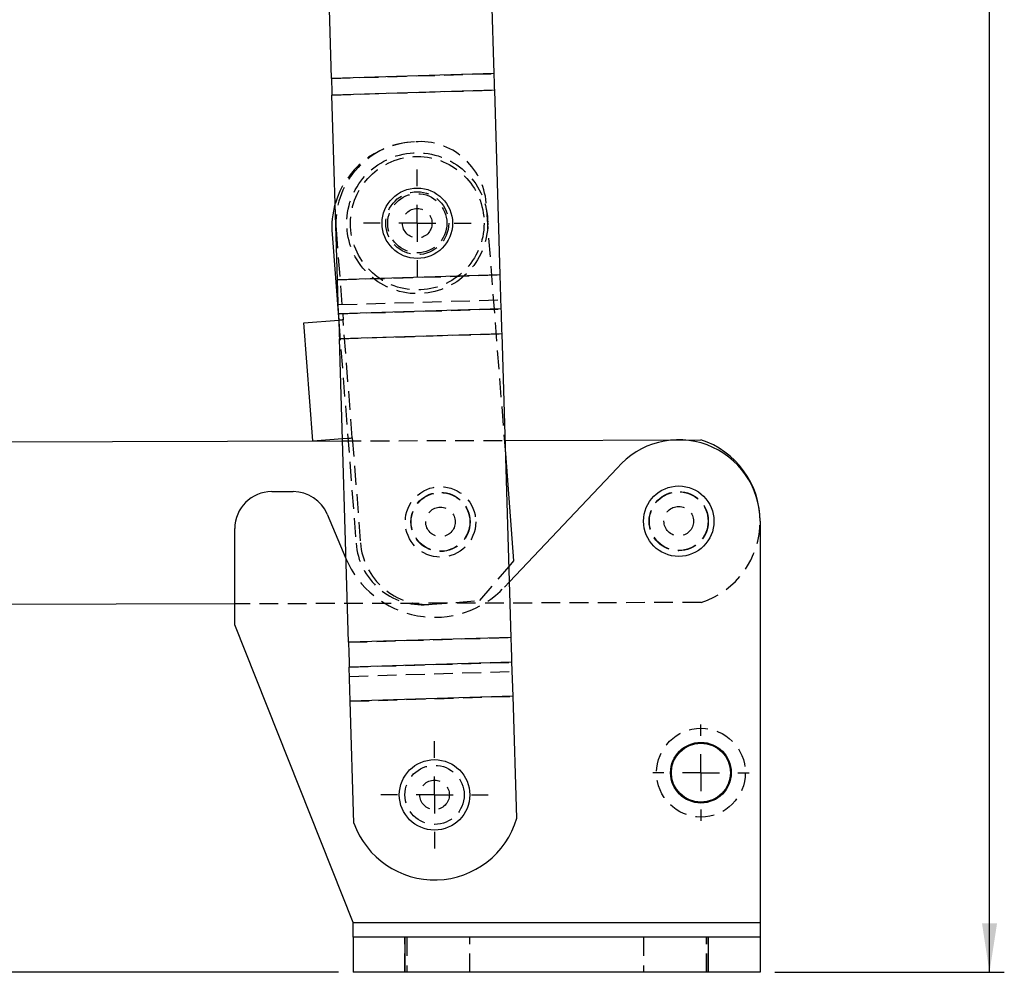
# Model space of a CAD drawing. Extents: x 81 to 742, y 47 to 575.
# Tile 17 of 21: x 299 to 432, y 232 to 361. Entities that reach past the tile are written whole.
import ezdxf

# ---------------------------------------------------------------- set-up
doc = ezdxf.new("R2010")
doc.units = 0
doc.header["$LTSCALE"] = 2
doc.linetypes.add('HIDDEN', pattern=[1.905, 1.27, -0.635])
doc.layers.get('0').update_dxf_attribs({"linetype": 'CONTINUOUS'})
doc.styles.add('SLDTEXTSTYLE0', font='TXT', dxfattribs={"width": 0.75})
doc.dimstyles.new('SLDDIMSTYLE0', dxfattribs={"dimtxt": 7, "dimasz": 6.604, "dimexe": 0, "dimexo": 0.0625, "dimgap": 1.75, "dimtad": 1, "dimdec": 0, "dimrnd": 1e-09, "dimzin": 12, "dimtxsty": 'SLDTEXTSTYLE0', "dimsah": 1, "dimcen": 0.09, "dimazin": 3, "dimtfac": 1, "dimtdec": 0, "dimtofl": 0, "dimtmove": 0, "dimatfit": 3, "dimtolj": 1, "dimtzin": 12})
doc.dimstyles.new('SLDDIMSTYLE1', dxfattribs={"dimtxt": 7, "dimasz": 6.604, "dimexe": 0, "dimexo": 0.0625, "dimgap": 1.75, "dimtad": 0, "dimtih": 1, "dimtoh": 1, "dimdec": 0, "dimrnd": 1e-09, "dimzin": 12, "dimtxsty": 'SLDTEXTSTYLE0', "dimsah": 1, "dimcen": 0.09, "dimazin": 3, "dimtfac": 1, "dimtofl": 0, "dimtmove": 0, "dimatfit": 3, "dimtolj": 1, "dimtzin": 12})

# ---------------------------------------------------------------- blocks, each defined once
blk = doc.blocks.new('_D')
at = {"color": 179, "linetype": 'CONTINUOUS'}
for p, q in [((347.91, 489.92), (432.45, 489.92)), ((430.45, 232.34), (430.45, 489.92)), ((401.45, 232.34), (432.45, 232.34))]:
    blk.add_line(p, q, dxfattribs=at)
for points in [[(430.45, 489.92), (429.44, 483.32), (431.47, 483.32)], [(430.45, 232.34), (431.47, 238.94), (429.44, 238.94)]]:
    blk.add_solid(points, dxfattribs=at)
at = {"color": 179, "linetype": 'CONTINUOUS', "insert": (421.43, 364.51, 0.1), "char_height": 7, "attachment_point": 1, "rotation": 90, "style": 'SLDTEXTSTYLE0'}
blk.add_mtext('258', dxfattribs=at)
blk = doc.blocks.new('_D_1')
at = {"color": 179, "linetype": 'CONTINUOUS'}
for p, q in [((197.49, 281.75), (157.15, 281.75)), ((159.15, 281.75), (159.15, 265.42)), ((159.15, 232.34), (159.15, 254.31)), ((342.45, 232.34), (157.15, 232.34))]:
    blk.add_line(p, q, dxfattribs=at)
for points in [[(159.15, 281.75), (158.14, 275.15), (160.17, 275.15)], [(159.15, 232.34), (160.17, 238.94), (158.14, 238.94)]]:
    blk.add_solid(points, dxfattribs=at)
at = {"color": 179, "linetype": 'CONTINUOUS', "insert": (151.14, 263.34, 0.1), "char_height": 7, "attachment_point": 1, "style": 'SLDTEXTSTYLE0'}
blk.add_mtext('50', dxfattribs=at)
blk = doc.blocks.new('SW_CENTERMARKSYMBOL_0')
at = {"color": 0, "linetype": 'CONTINUOUS'}
for p, q in [((0, 5), (0, 7.2625)), ((0, 0), (0, 2.5)), ((-5, 0), (-7.2625, 0)), ((0, 0), (-2.5, 0)), ((0, 0), (0, -2.5)), ((0, 0), (2.5, 0)), ((5, 0), (7.2625, 0)), ((0, -5), (0, -7.2625))]:
    blk.add_line(p, q, dxfattribs=at)
blk = doc.blocks.new('SW_CENTERMARKSYMBOL_1')
at = {"color": 0, "linetype": 'CONTINUOUS'}
for p, q in [((0, 5), (0, 7.2625)), ((0, 0), (0, 2.5)), ((-5, 0), (-7.2625, 0)), ((0, 0), (-2.5, 0)), ((0, 0), (0, -2.5)), ((0, 0), (2.5, 0)), ((5, 0), (7.2625, 0)), ((0, -5), (0, -7.2625))]:
    blk.add_line(p, q, dxfattribs=at)
blk = doc.blocks.new('SW_CENTERMARKSYMBOL_2')
at = {"color": 0, "linetype": 'CONTINUOUS'}
for p, q in [((0, 5), (0, 6.5)), ((0, 0), (0, 2.5)), ((-5, 0), (-6.5, 0)), ((0, 0), (-2.5, 0)), ((0, 0), (0, -2.5)), ((0, 0), (2.5, 0)), ((5, 0), (6.5, 0)), ((0, -5), (0, -6.5))]:
    blk.add_line(p, q, dxfattribs=at)

msp = doc.modelspace()

# ---------------------------------------------------------------- linework, layer by layer
at = {"color": 7, "linetype": 'CONTINUOUS'}
for p, q in [((341.521118, 353.177894), (341.0146, 369.940158)), ((363.51108, 353.842381), (363.004562, 370.604645)), ((363.51108, 353.842381), (341.521118, 353.177894)), ((363.578577, 351.608716), (341.588615, 350.944228)), ((364.333347, 326.63106), (363.578577, 351.608716)), ((342.343385, 325.966572), (341.588615, 350.944228)), ((341.598796, 332.110666), (342.513802, 320.326965)), ((364.333347, 326.63106), (342.343385, 325.966572)), ((364.333561, 326.623993), (342.343597, 325.959504)), ((364.472587, 322.023194), (364.333561, 326.623993)), ((342.482625, 321.358705), (342.343597, 325.959504)), ((364.472587, 322.023194), (342.482625, 321.358705)), ((337.76496, 320.127899), (342.500704, 320.49563)), ((339.003634, 304.175917), (337.76496, 320.127899)), ((364.574248, 318.658901), (342.584286, 317.994412)), ((365.814325, 277.620945), (364.574248, 318.658901)), ((343.824363, 276.956457), (342.584286, 317.994412)), ((199.420125, 303.750395), (343.001482, 304.188105)), ((339.003634, 304.175917), (342.992491, 304.485652)), ((365.009497, 304.255197), (391.419225, 304.335707)), ((366.188913, 287.98192), (365.063141, 302.479925)), ((365.587239, 285.135931), (380.121539, 300.509268)), ((333.452773, 297.326613), (336.347867, 297.326613)), ((340.955824, 294.267421), (343.472086, 288.293198)), ((399.452772, 293.326612), (399.452772, 239.086613)), ((328.452774, 279.326614), (328.452774, 292.326613)), ((365.524691, 287.205859), (366.188913, 287.98192)), ((328.452774, 282.14365), (199.48718, 281.750497)), ((344.448798, 239.086613), (328.452774, 279.326614)), ((365.814325, 277.620945), (343.824363, 276.956457)), ((365.915987, 274.256654), (343.926024, 273.592165)), ((366.055013, 269.655853), (365.915987, 274.256654)), ((344.06505, 268.991366), (343.926024, 273.592165)), ((366.055013, 269.655853), (344.06505, 268.991366)), ((366.055227, 269.648786), (344.065264, 268.984297)), ((344.563505, 252.495967), (344.065264, 268.984297)), ((366.553468, 253.160454), (366.055227, 269.648786)), ((344.452773, 239.082042), (344.448798, 239.086613)), ((344.448798, 239.086613), (399.452772, 239.086613)), ((344.452773, 237.086613), (344.452773, 239.082042)), ((399.452772, 239.086613), (399.452772, 237.086613)), ((344.452773, 237.086613), (344.452773, 232.336614)), ((351.452772, 237.086613), (344.452773, 237.086613)), ((351.452772, 237.086613), (351.452772, 232.336614)), ((392.452773, 237.086613), (351.452772, 237.086613)), ((392.452773, 237.086613), (392.452773, 232.336614)), ((399.452772, 237.086613), (392.452773, 237.086613)), ((399.452772, 237.086613), (399.452772, 232.336614)), ((351.452772, 232.336614), (344.452773, 232.336614)), ((392.452773, 232.336614), (351.452772, 232.336614)), ((399.452772, 232.336614), (392.452773, 232.336614))]:
    msp.add_line(p, q, dxfattribs=at)
at = {"color": 7, "linetype": 'HIDDEN'}
for p, q in [((341.521118, 353.177894), (363.51108, 353.842381)), ((341.588473, 350.948918), (363.578435, 351.61341)), ((341.588615, 350.944228), (363.578577, 351.608716)), ((352.764443, 344.612598), (352.265943, 344.573889)), ((365.063141, 302.479925), (362.434185, 336.336363)), ((342.150545, 332.755316), (343.098903, 320.542078)), ((342.343385, 325.966572), (364.333347, 326.63106)), ((342.343597, 325.959504), (364.333561, 326.623993)), ((342.445046, 322.602279), (364.435009, 323.266767)), ((342.482625, 321.358705), (364.472587, 322.023194)), ((342.513802, 320.326965), (344.84257, 290.336415)), ((344.337577, 304.590098), (343.098903, 320.542078)), ((342.584072, 318.001481), (364.574035, 318.665968)), ((342.584286, 317.994412), (364.574248, 318.658901)), ((342.992491, 304.485652), (343.739378, 304.543648)), ((343.001482, 304.188105), (365.009497, 304.255197)), ((344.337577, 304.590098), (345.44077, 290.382866)), ((361.591004, 282.609841), (365.524691, 287.205859)), ((364.89933, 284.40831), (365.587239, 285.135931)), ((391.486291, 282.335809), (328.452774, 282.14365)), ((354.512314, 282.06018), (361.591004, 282.609841)), ((343.824363, 276.956457), (365.814325, 277.620945)), ((343.824577, 276.949389), (365.814539, 277.613878)), ((343.926024, 273.592165), (365.915987, 274.256654)), ((343.963603, 272.34859), (365.953565, 273.013079)), ((344.06505, 268.991366), (366.055013, 269.655853)), ((344.065264, 268.984297), (366.055227, 269.648786)), ((344.448798, 239.086613), (399.452772, 239.086613)), ((351.452772, 232.336614), (351.452772, 237.086613)), ((351.702772, 237.086613), (351.702772, 232.336614)), ((360.202773, 232.336614), (360.202773, 237.086613)), ((383.702772, 237.086613), (383.702772, 232.336614)), ((392.202773, 232.336614), (392.202773, 237.086613)), ((392.452773, 232.336614), (392.452773, 237.086613))]:
    msp.add_line(p, q, dxfattribs=at)
at = {"color": 7, "linetype": 'CONTINUOUS', "flags": 128}
for points in [[(341.521118, 353.177894), (341.528993, 352.917265), (341.537092, 352.649279), (341.545381, 352.374934), (341.553834, 352.09525), (341.562415, 351.811271), (341.571093, 351.524062), (341.579838, 351.234685), (341.588615, 350.944228)], [(363.578577, 351.608716), (363.5698, 351.899173), (363.561056, 352.18855), (363.552377, 352.475762), (363.543796, 352.759737), (363.535344, 353.039421), (363.527054, 353.31377), (363.518957, 353.581756), (363.51108, 353.842381)], [(364.333561, 326.623993), (364.333539, 326.624719), (364.333515, 326.625507), (364.333489, 326.626349), (364.333463, 326.627236), (364.333435, 326.62816), (364.333406, 326.62911), (364.333377, 326.63008), (364.333347, 326.63106)], [(342.482625, 321.358705), (342.493078, 321.012746), (342.50441, 320.63772), (342.516512, 320.237236), (342.529267, 319.815155), (342.542552, 319.375537), (342.556237, 318.922618), (342.570193, 318.46076), (342.584286, 317.994412)], [(364.574248, 318.658901), (364.560156, 319.12525), (364.5462, 319.587108), (364.532514, 320.040025), (364.51923, 320.479642), (364.506475, 320.901725), (364.494373, 321.302209), (364.483041, 321.677236), (364.472587, 322.023194)], [(343.824363, 276.956457), (343.838456, 276.490109), (343.85241, 276.028251), (343.866097, 275.575332), (343.879382, 275.135714), (343.892137, 274.713632), (343.904239, 274.31315), (343.915571, 273.938123), (343.926024, 273.592165)], [(365.915987, 274.256654), (365.905533, 274.60261), (365.8942, 274.977637), (365.882099, 275.378121), (365.869344, 275.800204), (365.85606, 276.239822), (365.842374, 276.692739), (365.828418, 277.154596), (365.814325, 277.620945)], [(344.06505, 268.991366), (344.065072, 268.990638), (344.065097, 268.98985), (344.065121, 268.98901), (344.065149, 268.988123), (344.065177, 268.987199), (344.065205, 268.986247), (344.065234, 268.985277), (344.065264, 268.984297)], [(366.055227, 269.648786), (366.055197, 269.649766), (366.055168, 269.650737), (366.055139, 269.651687), (366.055111, 269.65261), (366.055084, 269.653497), (366.055059, 269.654339), (366.055035, 269.655127), (366.055013, 269.655853)]]:
    msp.add_lwpolyline(points, dxfattribs=at)
at = {"color": 7, "linetype": 'HIDDEN', "flags": 128}
for points in [[(343.098903, 320.542078), (342.982201, 320.533017), (342.869983, 320.524303), (342.766561, 320.516273), (342.675914, 320.509234), (342.601519, 320.503456), (342.54624, 320.499165), (342.512198, 320.496522), (342.500704, 320.49563)], [(343.739378, 304.543648), (343.750872, 304.544541), (343.784912, 304.547184), (343.840192, 304.551476), (343.914586, 304.557253), (344.005235, 304.564292), (344.108656, 304.572323), (344.220873, 304.581037), (344.337577, 304.590098)]]:
    msp.add_lwpolyline(points, dxfattribs=at)
at = {"color": 7, "linetype": 'HIDDEN'}
for centre, radius in [((353.117531, 333.606902), 9.525), ((353.117531, 333.606902), 9.025), ((353.117531, 333.606902), 4.25), ((353.117531, 333.606902), 4), ((353.117531, 333.606902), 2), ((356.252922, 293.228451), 4.7625), ((356.252922, 293.228451), 4), ((356.252922, 293.228451), 3.96875), ((388.452773, 293.326613), 4.000001), ((388.452773, 293.326613), 3.96875), ((356.252922, 293.228451), 2), ((388.452773, 293.326613), 2), ((391.452773, 259.326613), 6), ((355.452773, 256.326613), 4), ((355.452773, 256.326613), 2)]:
    msp.add_circle(centre, radius, dxfattribs=at)
at = {"color": 7, "linetype": 'CONTINUOUS'}
for centre, radius in [((353.117531, 333.606902), 4.7625), ((388.452773, 293.326613), 4.7625), ((391.452773, 259.326613), 4.1), ((391.452773, 259.326613), 4), ((355.452773, 256.326613), 4.7625)]:
    msp.add_circle(centre, radius, dxfattribs=at)
at = {"color": 7, "linetype": 'HIDDEN'}
for centre, radius, start, end in [((353.163982, 333.008703), 11.6, 94.44011329, 163.66867961), ((353.117531, 333.606902), 11, 94.44011329, 184.44011329), ((353.461197, 335.639608), 9, 4.44011329, 94.44011329), ((387.890275, 293.324898), 11.5625, 288.1199197, 0.17466647), ((353.815559, 291.033169), 9, 184.44011329, 274.44011329), ((354.413759, 291.079619), 9, 184.44011329, 274.44011329), ((355.452773, 293.339298), 13, 202.84015873, 316.60697149)]:
    msp.add_arc(centre, radius, start, end, dxfattribs=at)
at = {"color": 7, "linetype": 'CONTINUOUS'}
for centre, radius, start, end in [((353.163982, 333.008703), 11.6, 163.66867961, 184.44011329), ((338.821048, 325.857225), 3.524034, 1.66313087, 1.77811036), ((388.452773, 293.326613), 11, 0, 139.23419648), ((387.890275, 293.324898), 11.5625, 0.17466647, 72.22941324), ((333.452773, 292.326613), 5, 90, 180), ((336.347868, 292.326613), 5, 22.84015873, 90), ((355.450885, 256.389085), 11.5625, 199.67607953, 343.78557307)]:
    msp.add_arc(centre, radius, start, end, dxfattribs=at)

# ---------------------------------------------------------------- block references
at = {"color": 179, "linetype": 'CONTINUOUS'}
for name, p in [('SW_CENTERMARKSYMBOL_0', (353.117531, 333.606902)), ('SW_CENTERMARKSYMBOL_2', (391.452773, 259.326613)), ('SW_CENTERMARKSYMBOL_1', (355.452773, 256.326613))]:
    msp.add_blockref(name, p, dxfattribs=at)

# ---------------------------------------------------------------- dimensions: what is measured, and where the dimension line sits
for base, p1, p2, dimstyle, picture, middle in [((430.452773, 489.921338), (399.452773, 232.336613), (345.912619, 489.921338), 'SLDDIMSTYLE0', '_D', (430.452773, 375.116763)), ((159.151524, 281.750497), (344.452773, 232.336613), (199.487184, 281.750497), 'SLDDIMSTYLE1', '_D_1', (159.151524, 259.868689))]:
    dim = msp.add_linear_dim(base=base, p1=p1, p2=p2, angle=90, dimstyle=dimstyle, dxfattribs=at)
    dim.commit()
    dim.dimension.update_dxf_attribs({"geometry": picture, "text_midpoint": middle, "dimtype": 160})

doc.saveas('drawing.dxf')
